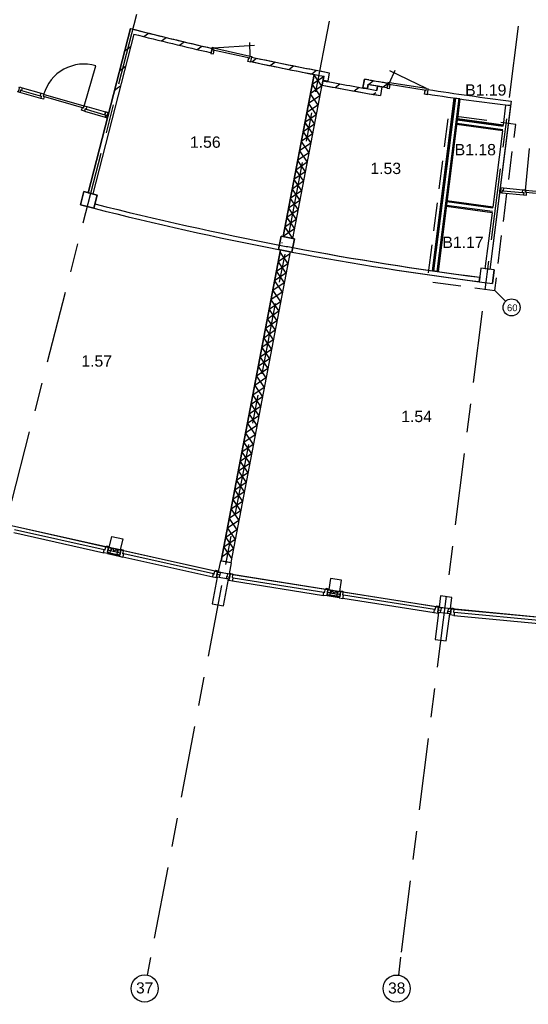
# Model space of a CAD drawing. Header units: millimetres. Extents: x -5940 to 121280, y -35718 to 26615.
# Tile 5 of 52: x 36977 to 48228, y -35695 to -13924. Entities that reach past the tile are written whole.
import ezdxf

# ---------------------------------------------------------------- set-up
doc = ezdxf.new("R2010")
doc.units = ezdxf.units.MM
doc.header["$LTSCALE"] = 100
for name, pattern in [('Center', [31.75, 6.35, -4.7625, 15.875, -4.7625]), ('IMPORT-B0201', [50, 31.25, -6.25, 6.25, -6.25]), ('IMPORT-B0701', [9.375, 6.25, -3.125]), ('IMPORT-B0701 _3_', [93.75, 62.5, -31.25])]:
    doc.linetypes.add(name, pattern=pattern)
for name, color, linetype in [('AL18----_BRANDSCHEIDING', 1, 'Continuous'), ('AL21----_BUITENWAND', 3, 'Continuous'), ('AL22----_BINNENWAND', 2, 'Continuous'), ('AL28----_CONSTRUCTIES', 4, 'Continuous'), ('AL31----_BUITENKOZIJN', 1, 'Continuous'), ('AL32----_BINNENKOZIJN', 1, 'Continuous'), ('BL$7----_STRAMIEN', 8, 'Continuous'), ('BL$8----_RUIMTENUMMER', 2, 'Continuous')]:
    doc.layers.add(name, color=color, linetype=linetype)
doc.styles.add('Arial', font='arial.ttf', dxfattribs={"height": 150})
doc.styles.add('Arial_2', font='arial.ttf', dxfattribs={"height": 245.883234})

# ---------------------------------------------------------------- blocks, each defined once
blk = doc.blocks.new('Grid - r_3_0mm-7309776-_--_101 1e verdieping')
at = {"color": 0, "linetype": 'ByBlock', "lineweight": -2}
blk.add_circle((0, 0), 3, dxfattribs=at)

msp = doc.modelspace()

# ---------------------------------------------------------------- linework, layer by layer
at = {"layer": 'AL18----_BRANDSCHEIDING', "linetype": 'IMPORT-B0701', "flags": 128}
msp.add_lwpolyline([(47725.9, -20149.6), (47484.9, -19913.9), (47949.1, -16239.6), (46455.9, -16037), (45991.7, -19711.3), (47484.9, -19913.9)], dxfattribs=at)
at = {"layer": 'AL18----_BRANDSCHEIDING'}
msp.add_circle((47858, -20285.5), 189.6, dxfattribs=at)
at = {"layer": 'AL21----_BUITENWAND'}
for p, q in [((39424.8, -14128.7), (39435.6, -14120.6)), ((47145.5, -19617.1), (47132.9, -19716.4)), ((39140.5, -25701.8), (38988, -25667.7)), ((38916.3, -25727.7), (39179.8, -25786.6)), ((44047.5, -26706.5), (43780.8, -26664.3)), ((43848.6, -26599.9), (44002.9, -26624.4))]:
    msp.add_line(p, q, dxfattribs=at)
at = {"layer": 'AL21----_BUITENWAND', "linetype": 'IMPORT-B0201'}
msp.add_line((42778.6, -18848.8), (42775.3, -18866.1), dxfattribs=at)
at = {"layer": 'AL21----_BUITENWAND', "flags": 128}
for points in [[(39202.1, -15038.7), (39252.6, -15000.7), (39316.6, -14952.4)], [(38988.7, -25664), (39038.4, -25610.3), (39064.2, -25684.8), (39116.9, -25627.9), (39141.4, -25698.4)], [(44003.7, -26620.7), (43977.2, -26552.4), (43925.8, -26612.2), (43897.7, -26539.9), (43849, -26596.4)]]:
    msp.add_lwpolyline(points, dxfattribs=at)
for points in [[(38925, -25702.7), (39179.4, -25758.1), (39176.2, -25772.8), (38921.8, -25717.3)], [(41594.1, -26296.2), (41348.5, -26249.4), (41236.1, -26838.7), (41481.6, -26885.6)], [(44048.7, -26680.1), (43791.7, -26638), (43789.3, -26652.8), (44046.2, -26694.9)], [(46489, -27063.8), (46241, -27032.4), (46165.8, -27627.7), (46413.8, -27659)]]:
    msp.add_lwpolyline(points, close=True, dxfattribs=at)
at = {"layer": 'AL22----_BINNENWAND'}
for p, q in [((38494.9, -17750.7), (39427.4, -14118.5)), ((39427.4, -14118.5), (38494.9, -17750.7)), ((39427.4, -14118.5), (39524.3, -14143.4)), ((39499.4, -14240.2), (38591.7, -17775.6)), ((39499.4, -14240.2), (38591.7, -17775.6)), ((39722.7, -14296.9), (39825.3, -14219.6)), ((40114.3, -14394.5), (40217.4, -14316.8)), ((40508.4, -14490.2), (40612, -14412.2)), ((40905, -14584), (41009.1, -14505.5)), ((42104, -14749.9), (42083, -14847.7)), ((42110.5, -14853.6), (42216.3, -14773.9)), ((42517.7, -14939.4), (42624, -14859.3)), ((42927.6, -15023.2), (43034.5, -14942.7)), ((42803.3, -18718.8), (43487.3, -15133.4)), ((43487.3, -15133.4), (42803.3, -18718.8)), ((43697.5, -15173.5), (43013.6, -18758.9)), ((43697.5, -15173.5), (43013.6, -18758.9)), ((43437.6, -15123.8), (43544.9, -15042.6)), ((43693.9, -15268.1), (43710, -15175.8)), ((43697.5, -15173.5), (43710, -15175.8)), ((43727.1, -15077.3), (43825.4, -15095.8)), ((43825.4, -15095.8), (43792.4, -15285.2)), ((44569.2, -15428.6), (44602.5, -15236.7)), ((44701, -15253.9), (44602.5, -15236.7)), ((43666.8, -15371.9), (43685, -15273.5)), ((43685.5, -15273.6), (43666.8, -15371.9)), ((43693.9, -15268.1), (43792.4, -15285.2)), ((43952.3, -15426.3), (44061.7, -15343.9)), ((44376.6, -15499.2), (44486.6, -15416.3)), ((44667.7, -15445.7), (44569.2, -15428.6)), ((44683.9, -15352.5), (44667.7, -15445.7)), ((44693.1, -15354), (44802.4, -15271.5)), ((44875.3, -15486.9), (44891.8, -15393.5)), ((44891.4, -15394.9), (44875.3, -15486.6)), ((44891.8, -15393.5), (44990.3, -15411)), ((44990.3, -15411), (44956.4, -15602.3)), ((44990.3, -15411), (44956.4, -15602.3)), ((45019.9, -15410), (45129.9, -15327)), ((45125, -15326.2), (45108.5, -15424.8)), ((44801.2, -15571.9), (44856.3, -15530.4)), ((44857.8, -15585.4), (44956.4, -15602.3)), ((46003.8, -15467.2), (45988, -15566)), ((46108.2, -19475.1), (46590.6, -15657)), ((46590.6, -15657), (46108.2, -19475.1)), ((46615.4, -15660.1), (46133, -19478.6)), ((46689.8, -15669.5), (46207.2, -19489.3)), ((46714.6, -15672.6), (46232, -19492.8)), ((46714.6, -15672.6), (46590.6, -15657)), ((46714.6, -15672.6), (46658.2, -16119.3)), ((47845.9, -15724.4), (47375.9, -19444.8)), ((47833.3, -15823.6), (47375.9, -19444.8)), ((47677.7, -16257.4), (47734.1, -15811.1)), ((47833.3, -15823.6), (47734.1, -15811.1)), ((46642.5, -16243.3), (46429.4, -17929.9)), ((47662.1, -16381.5), (46642.5, -16243.3)), ((47661, -16381.3), (46642.5, -16243.3)), ((47664.3, -16356.5), (46645.6, -16218.5)), ((47674.4, -16282.2), (46655, -16144.1)), ((46658.2, -16119.3), (47677.7, -16257.4)), ((47677.7, -16257.4), (46658.2, -16119.3)), ((47449, -18068.1), (47662.1, -16381.5)), ((38494.9, -17750.7), (38591.7, -17775.6)), ((38626.4, -18042.4), (38614.1, -18090.9)), ((38638.8, -17994), (38626.4, -18042.4)), ((46413.7, -18054), (46232.2, -19490.7)), ((47433.3, -18192.1), (46413.7, -18054)), ((47432.2, -18192), (46413.7, -18054)), ((47435.6, -18167.2), (46416.9, -18029.2)), ((47445.6, -18092.9), (46426.3, -17954.7)), ((46429.4, -17929.9), (47449, -18068.1)), ((47449, -18068.1), (46429.4, -17929.9)), ((47276.7, -19432.3), (47433.3, -18192.1)), ((43013.6, -18758.9), (42803.3, -18718.8)), ((41435.5, -25889.5), (42747.1, -19013.5)), ((42747.1, -19013.5), (41435.5, -25889.5)), ((42957.3, -19053.6), (41645.7, -25929.6)), ((42957.3, -19053.6), (41645.7, -25929.6)), ((42747.1, -19013.5), (42957.3, -19053.6)), ((46232.2, -19490.7), (46108.2, -19475.1)), ((47375.9, -19444.8), (47276.7, -19432.3)), ((47146.1, -19667.6), (47139.8, -19717.2)), ((47152.5, -19618), (47146.1, -19667.6)), ((41435.5, -25889.5), (41645.7, -25929.6))]:
    msp.add_line(p, q, dxfattribs=at)
at = {"layer": 'AL22----_BINNENWAND', "flags": 128}
for points in [[(39313.3, -14605.4), (39363.8, -14567.4), (39427.8, -14519.2)], [(43695.2, -15185.3), (43444.9, -15355.5), (43615, -15605.8), (43364.7, -15775.9), (43534.8, -16026.2), (43284.5, -16196.3)], [(43485, -15145.2), (43655.1, -15395.6), (43404.8, -15565.7), (43574.9, -15816), (43324.6, -15986.1), (43494.8, -16236.4)], [(43825.4, -15095.8), (43792.3, -15286.2), (43693.9, -15268.1), (43710, -15175.8)], [(44602.7, -15236.7), (44569.8, -15426.2), (44668.3, -15443.4), (44684.1, -15352.5), (45108.5, -15424.8), (45125, -15326.2)], [(39090.8, -15472), (39141.3, -15434), (39205.3, -15385.7)], [(43284.5, -16196.3), (43454.7, -16446.6), (43204.3, -16616.7), (43374.5, -16867), (43124.1, -17037.1), (43294.3, -17287.4), (43043.9, -17457.5)], [(43494.8, -16236.4), (43244.4, -16406.5), (43414.6, -16656.8), (43164.2, -16826.9), (43334.4, -17077.2), (43084, -17247.3), (43254.2, -17497.6)], [(43043.9, -17457.5), (43214.1, -17707.9), (42963.7, -17878), (43133.9, -18128.3), (42883.5, -18298.4), (43053.7, -18548.7), (42803.3, -18718.8)], [(43254.2, -17497.6), (43003.8, -17667.8), (43174, -17918.1), (42923.6, -18088.2), (43093.8, -18338.5), (42843.4, -18508.6), (43013.6, -18758.9)], [(42736.3, -19070.5), (42906.4, -19320.8), (42656.1, -19490.9), (42826.2, -19741.2), (42575.9, -19911.3), (42746, -20161.6), (42495.7, -20331.7), (42665.8, -20582), (42415.5, -20752.1), (42585.6, -21002.4), (42335.3, -21172.6), (42505.4, -21422.9), (42255.1, -21593), (42425.2, -21843.3), (42174.9, -22013.4), (42345, -22263.7), (42094.7, -22433.8), (42264.8, -22684.1), (42014.5, -22854.2), (42184.6, -23104.5), (41934.3, -23274.7), (42104.4, -23525), (41854.1, -23695.1), (42024.2, -23945.4), (41773.9, -24115.5), (41944, -24365.8), (41693.7, -24535.9), (41863.8, -24786.2), (41613.5, -24956.3), (41783.6, -25206.6), (41533.3, -25376.7), (41703.4, -25627.1), (41453.1, -25797.2)], [(42946.5, -19110.6), (42696.2, -19280.7), (42866.3, -19531), (42616, -19701.1), (42786.1, -19951.4), (42535.8, -20121.5), (42705.9, -20371.8), (42455.6, -20541.9), (42625.7, -20792.2), (42375.4, -20962.3), (42545.5, -21212.7), (42295.2, -21382.8), (42465.3, -21633.1), (42215, -21803.2), (42385.1, -22053.5), (42134.8, -22223.6), (42304.9, -22473.9), (42054.6, -22644), (42224.7, -22894.3), (41974.4, -23064.4), (42144.5, -23314.8), (41894.2, -23484.9), (42064.3, -23735.2), (41814, -23905.3), (41984.1, -24155.6), (41733.8, -24325.7), (41903.9, -24576), (41653.6, -24746.1), (41823.7, -24996.4), (41573.4, -25166.5), (41743.5, -25416.8), (41493.2, -25587), (41663.3, -25837.3)]]:
    msp.add_lwpolyline(points, dxfattribs=at)
at = {"layer": 'AL22----_BINNENWAND'}
for centre, radius, start, end in [((56250, 51200), 67450, 255.557527, 257.137565), ((56250, 51200), 67450, 255.642473, 257.138119), ((56250, 51200), 67550, 255.64241, 257.138119), ((56250, 51200), 67550, 255.64241, 257.138119), ((56250, 51200), 67450, 257.893692, 259.300249), ((56250, 51200), 67450, 257.893692, 259.385203), ((56250, 51200), 67550, 257.893126, 259.301494), ((56250, 51200), 67550, 257.893692, 259.109243), ((56360.3, 51849.1), 68108.4, 260.059169, 260.504971), ((61737, 82009.6), 99043.8, 259.487723, 260.1877), ((61737, 82009.6), 99043.8, 259.487723, 260.24555), ((61737, 82009.6), 98943.8, 259.487723, 260.187949), ((62372.8, 85683.2), 102671.9, 259.513133, 260.187631), ((56360.3, 51849.1), 68208.4, 260.143166, 260.504971), ((56360.3, 51849.1), 68108.4, 260.143169, 260.504971), ((37806.7, -59440.9), 44612.1, 80.73367, 80.86241), ((56250, 51200), 67550, 261.261924, 262.84241), ((56250, 51200), 67450, 261.262478, 262.842473), ((56250, 51200), 71400, 255.720285, 259.079715), ((56250, 51200), 71400, 255.720369, 259.079628), ((56250, 51200), 71500, 255.720285, 259.079796), ((56250, 51200), 71500, 255.720285, 259.079715), ((56250, 51200), 71400, 259.079628, 259.320372), ((56250, 51200), 71500, 259.079796, 259.320204), ((56250, 51200), 71500, 259.320204, 262.679715), ((56250, 51200), 71500, 259.320201, 262.67419), ((56250, 51200), 71400, 259.320369, 262.674013), ((56250, 51200), 71400, 259.320372, 262.679631)]:
    msp.add_arc(centre, radius, start, end, dxfattribs=at)
at = {"layer": 'AL28----_CONSTRUCTIES'}
for p, q in [((38398, -17725.8), (38323.4, -18016.4)), ((38688.6, -17800.4), (38398, -17725.8)), ((38688.6, -17800.4), (38614, -18091)), ((38323.4, -18016.4), (38614, -18091)), ((42761.1, -18710.7), (42704.9, -19005.4)), ((43055.8, -18767), (42761.1, -18710.7)), ((43055.8, -18767), (42999.6, -19061.6)), ((42704.9, -19005.4), (42999.6, -19061.6)), ((47177.5, -19419.8), (47139.9, -19717.4)), ((47475.1, -19457.4), (47177.5, -19419.8)), ((47475.1, -19457.4), (47437.5, -19755)), ((47139.9, -19717.4), (47437.5, -19755))]:
    msp.add_line(p, q, dxfattribs=at)
at = {"layer": 'AL28----_CONSTRUCTIES', "flags": 128}
for points in [[(38614, -18091), (38323.4, -18016.4), (38398, -17725.8), (38688.6, -17800.4), (38614, -18091), (38688.6, -17800.4), (38398, -17725.8), (38323.4, -18016.4)], [(42999.6, -19061.6), (42704.9, -19005.4), (42761.1, -18710.7), (43055.8, -18767), (42999.6, -19061.6), (43055.8, -18767), (42761.1, -18710.7), (42704.9, -19005.4)], [(47437.5, -19755), (47475.1, -19457.4), (47177.5, -19419.8), (47139.9, -19717.4)], [(39011.4, -25348.1), (39255.4, -25402.6), (39200.8, -25646.6), (38956.9, -25592.1)], [(41663.4, -25933), (41417.8, -25886.1), (41370.9, -26131.7), (41616.5, -26178.5)], [(44098.8, -26318.6), (43851.9, -26279.5), (43812.8, -26526.4), (44059.7, -26565.5)], [(46535.4, -26696.7), (46287.3, -26665.3), (46256, -26913.4), (46504, -26944.7)]]:
    msp.add_lwpolyline(points, close=True, dxfattribs=at)
at = {"layer": 'AL31----_BUITENKOZIJN'}
for p, q in [((36665.7, -25075.9), (39078.8, -25619.4)), ((36858.4, -25126), (38883, -25578.6)), ((36863.3, -25195.8), (38848.9, -25639.6)), ((36844.7, -25265.4), (38836.1, -25710.5)), ((39078.8, -25619.4), (41493.7, -26155.1)), ((41298, -26118.4), (39273.4, -25665.8)), ((41251.1, -26250.3), (39259.7, -25805.2)), ((41263.9, -26179.4), (39278.3, -25735.6)), ((41493.7, -26155.1), (43936.3, -26546)), ((41684.3, -26333), (43699.7, -26652.2)), ((41689.2, -26193), (43738.3, -26517.6)), ((41698.5, -26262.3), (43708, -26580.6)), ((43936.3, -26546), (46380, -26929)), ((46143.8, -27039.3), (44128.4, -26720.1)), ((46182.4, -26904.7), (44133.3, -26580.1)), ((46152.1, -26967.7), (44142.6, -26649.4)), ((46380, -26929), (48842.3, -27165.7)), ((46577.5, -26954.6), (48642.9, -27149.8)), ((46581.3, -27094.6), (48612.9, -27286.6)), ((46591.1, -27023.2), (48616.7, -27214.6))]:
    msp.add_line(p, q, dxfattribs=at)
at = {"layer": 'AL31----_BUITENKOZIJN', "flags": 128}
for points in [[(38916.1, -25701), (38924.9, -25702.9), (38919.7, -25726.1), (38916.1, -25728.4), (38836.1, -25710.5), (38833.8, -25706.9), (38834.7, -25703), (38835.5, -25699.7), (38837.3, -25691.3), (38848.9, -25639.6), (38865.5, -25643.3), (38879.4, -25580.8), (38883, -25578.6), (38934.7, -25590.1), (38940.6, -25591.4), (38916.1, -25701), (38978.6, -25712.9), (38987.7, -25665.7), (38926.6, -25654), (38916.1, -25701), (38940.6, -25591.4)], [(39191.3, -25762.5), (39182.5, -25760.5), (39177.4, -25783.7), (39179.6, -25787.3), (39259.7, -25805.2), (39263.2, -25802.9), (39264.1, -25799), (39264.9, -25795.7), (39266.7, -25787.3), (39278.3, -25735.6), (39261.7, -25731.9), (39275.7, -25669.4), (39273.4, -25665.8), (39221.7, -25654.3), (39215.8, -25653), (39191.3, -25762.5), (39129.7, -25746.7), (39141.6, -25700.1), (39201.8, -25715.6), (39191.3, -25762.5), (39215.8, -25653)], [(41331.1, -26240.8), (41339.9, -26242.7), (41334.7, -26265.9), (41331.1, -26268.2), (41251.1, -26250.3), (41248.8, -26246.8), (41249.7, -26242.8), (41250.4, -26239.5), (41252.3, -26231.1), (41263.9, -26179.4), (41280.5, -26183.1), (41294.4, -26120.7), (41298, -26118.4), (41349.7, -26130), (41355.6, -26131.3), (41331.1, -26240.8), (41393.6, -26252.7), (41402.6, -26205.5), (41341.6, -26193.9), (41331.1, -26240.8), (41355.6, -26131.3)], [(41613.4, -26294.6), (41604.5, -26293.2), (41600.8, -26316.7), (41603.3, -26320.1), (41684.3, -26333), (41687.7, -26330.5), (41688.3, -26326.5), (41688.9, -26323.1), (41690.2, -26314.7), (41698.5, -26262.3), (41681.7, -26259.7), (41691.7, -26196.4), (41689.2, -26193), (41636.9, -26184.7), (41630.9, -26183.8), (41613.4, -26294.6), (41550.9, -26282.7), (41559.9, -26235.5), (41620.9, -26247.1), (41613.4, -26294.6), (41630.9, -26183.8)], [(43779, -26637.6), (43787.9, -26639), (43784.1, -26662.5), (43780.7, -26665), (43699.7, -26652.2), (43697.2, -26648.7), (43697.9, -26644.8), (43698.4, -26641.4), (43699.7, -26632.9), (43708, -26580.6), (43724.8, -26583.3), (43734.8, -26520), (43738.3, -26517.6), (43790.6, -26525.8), (43796.5, -26526.8), (43779, -26637.6), (43842.1, -26645.6), (43848.2, -26597.9), (43786.5, -26590.1), (43779, -26637.6), (43796.5, -26526.8)], [(44057.5, -26681.7), (44048.6, -26680.3), (44044.9, -26703.8), (44047.4, -26707.2), (44128.4, -26720.1), (44131.8, -26717.6), (44132.4, -26713.6), (44133, -26710.3), (44134.3, -26701.8), (44142.6, -26649.4), (44125.8, -26646.8), (44135.8, -26583.6), (44133.3, -26580.1), (44081, -26571.8), (44075.1, -26570.9), (44057.5, -26681.7), (43995, -26669.8), (44004, -26622.6), (44065, -26634.2), (44057.5, -26681.7), (44075.1, -26570.9)], [(46223.1, -27024.7), (46232, -27026.1), (46228.3, -27049.6), (46224.8, -27052.1), (46143.8, -27039.3), (46141.3, -27035.9), (46142, -27031.9), (46142.5, -27028.5), (46143.8, -27020.1), (46152.1, -26967.7), (46168.9, -26970.4), (46178.9, -26907.2), (46182.4, -26904.7), (46234.7, -26913), (46240.6, -26913.9), (46223.1, -27024.7), (46286.2, -27032.7), (46292.3, -26985.1), (46230.6, -26977.2), (46223.1, -27024.7), (46240.6, -26913.9)], [(46518.8, -26949), (46508.2, -27060.8), (46445.1, -27052.8), (46451.1, -27005.1), (46512.7, -27012.9), (46508.2, -27060.8), (46518.8, -26949), (46524.7, -26949.6), (46577.5, -26954.6), (46580.2, -26957.8), (46574.2, -27021.6), (46591.1, -27023.2), (46586.1, -27075.9), (46585.3, -27084.5), (46585, -27087.9), (46584.6, -27091.9), (46581.3, -27094.6), (46499.7, -27086.8), (46497, -27083.6), (46499.2, -27059.9), (46508.2, -27060.8)]]:
    msp.add_lwpolyline(points, dxfattribs=at)
for points in [[(38956.2, -25594.9), (38960, -25578.1), (38900.7, -25564.8), (38897.1, -25567.1), (38894, -25581), (38939.6, -25591.2)], [(38998.4, -25609.3), (38987.7, -25665.7), (38926.6, -25654), (38939.1, -25597.9)], [(39155.9, -25644.5), (39141.6, -25700.1), (39201.8, -25715.6), (39214.4, -25659.4)], [(39200.2, -25649.5), (39204, -25632.6), (39263.2, -25645.9), (39265.5, -25649.5), (39262.4, -25663.4), (39216.8, -25653.2)], [(41369.8, -26134.4), (41373.6, -26117.6), (41314.3, -26104.3), (41310.7, -26106.6), (41307.6, -26120.5), (41353.2, -26130.7)], [(41413.4, -26149.1), (41402.6, -26205.5), (41341.6, -26193.9), (41354.1, -26137.7)], [(41570.6, -26179.1), (41559.9, -26235.5), (41620.9, -26247.1), (41629.9, -26190.3)], [(41616.5, -26181.5), (41619.2, -26164.4), (41679.2, -26173.9), (41681.7, -26177.4), (41679.5, -26191.5), (41633.4, -26184.1)], [(43812.3, -26529.3), (43815, -26512.2), (43755, -26502.7), (43751.6, -26505.2), (43749.4, -26519.3), (43795.5, -26526.6)], [(43855.4, -26540.9), (43848.2, -26597.9), (43786.5, -26590.1), (43795.5, -26533.3)], [(44059.3, -26568.4), (44062, -26551.4), (44122, -26560.9), (44124.4, -26564.3), (44122.2, -26578.4), (44076.1, -26571.1)], [(44014.7, -26566.2), (44004, -26622.6), (44065, -26634.2), (44074, -26577.5)], [(46255.1, -26916.2), (46257.8, -26899.1), (46197.8, -26889.6), (46194.3, -26892.1), (46192.1, -26906.2), (46238.2, -26913.5)], [(46299.5, -26928), (46292.3, -26985.1), (46230.6, -26977.2), (46239.6, -26920.5)], [(46458.2, -26948.1), (46451.1, -27005.1), (46512.7, -27012.9), (46518.1, -26955.6)], [(46504.2, -26947.6), (46505.8, -26930.5), (46566.3, -26936.2), (46569, -26939.4), (46567.7, -26953.6), (46521.2, -26949.2)]]:
    msp.add_lwpolyline(points, close=True, dxfattribs=at)
at = {"layer": 'AL32----_BINNENKOZIJN'}
for p, q in [((41234.9, -14557.5), (41213.3, -14655.1)), ((41213.3, -14655.1), (41235.5, -14557.6)), ((41267.4, -14549.3), (42168.8, -14483.9)), ((42077.8, -14728.8), (42064.6, -14429.1)), ((41258.8, -14588.4), (42069.1, -14767.8)), ((38400, -15834.6), (38659.5, -14941.6)), ((45157, -15316.1), (45279.6, -15042.3)), ((45976.5, -15447.6), (45162.5, -15054.9)), ((37035, -15427.6), (37449.2, -15548)), ((45970.2, -15487.1), (45150.7, -15355.6)), ((47678.2, -17641.8), (48107.6, -17682.4))]:
    msp.add_line(p, q, dxfattribs=at)
at = {"layer": 'AL32----_BINNENKOZIJN', "flags": 128}
for points in [[(41208.4, -14654), (41205.1, -14668.7), (41263.7, -14681.6), (41282.1, -14598.7), (41257.7, -14593.2), (41267.4, -14549.3), (41233.3, -14541.7), (41230, -14556.4)], [(41267.4, -14549.3), (42077.8, -14728.8), (42112, -14736.4), (42108.7, -14751)], [(42087.1, -14848.6), (42083.9, -14863.3), (42025.3, -14850.3), (42043.7, -14767.3), (42068.1, -14772.7), (42077.8, -14728.8)], [(45104.2, -15424.1), (45101.9, -15438.9), (45161.1, -15448.4), (45174.6, -15364.5), (45149.9, -15360.6), (45157, -15316.1)], [(45976.5, -15447.6), (45157, -15316.1), (45122.4, -15310.6), (45120.1, -15325.4)], [(45992.9, -15566.7), (45990.5, -15581.5), (45931.3, -15572), (45944.7, -15488), (45969.4, -15492), (45976.5, -15447.6), (46011.1, -15453.1), (46008.7, -15467.9)], [(37017.2, -15489.1), (37431.4, -15609.3), (37449.2, -15548), (37509.7, -15565.6), (37495.8, -15613.6), (38388.8, -15873), (38400, -15834.6), (37506.9, -15575.2), (37495.8, -15613.6), (37519.8, -15620.6), (37501.9, -15682), (37441.4, -15664.4), (36979.2, -15530.1)], [(37431.4, -15609.3), (37455.4, -15616.3), (37441.4, -15664.4)], [(38407.5, -15945.1), (38347, -15927.5), (38364.8, -15866.1), (38388.8, -15873), (38402.8, -15825), (38463.3, -15842.6), (38445.5, -15904), (38421.5, -15897), (38407.5, -15945.1), (38869.7, -16079.4)], [(38463.3, -15842.6), (38877.5, -15962.9), (38941.8, -15981.6), (38877.5, -15962.9), (38859.6, -16024.4), (38883.7, -16031.4), (38869.7, -16079.4), (38910, -16091.1), (38916.4, -16069.1), (38906.8, -16066.2), (38925.8, -16000.9), (38935.4, -16003.7), (38941.8, -15981.6), (38877.5, -15962.9), (38859.6, -16024.4), (38883.7, -16031.4), (38869.7, -16079.4), (38910, -16091.1), (38916.4, -16069.1), (38906.8, -16066.2), (38925.8, -16000.9), (38935.4, -16003.7), (38941.8, -15981.6), (38877.5, -15962.9), (38859.6, -16024.4), (38883.7, -16031.4), (38869.7, -16079.4), (38910, -16091.1), (38916.4, -16069.1), (38906.8, -16066.2), (38925.8, -16000.9), (38935.4, -16003.7), (38941.8, -15981.6)], [(38445.5, -15904), (38859.6, -16024.4), (38877.5, -15962.9)], [(38859.6, -16024.4), (38883.7, -16031.4), (38869.7, -16079.4), (38910, -16091.1), (38916.4, -16069.1), (38906.8, -16066.2), (38925.8, -16000.9), (38935.4, -16003.7), (38941.8, -15981.6)], [(47672.2, -17705.4), (48101.6, -17746), (48107.6, -17682.4), (48170.4, -17688.3), (48165.6, -17738.1), (48169.4, -17698.2), (48256.9, -16772.4)], [(47642.6, -17752.9), (48121.8, -17798.2), (48184.5, -17804.1), (48190.5, -17740.4), (48165.6, -17738.1), (49091.5, -17825.6), (49095.3, -17785.8), (48169.4, -17698.2)], [(48101.6, -17746), (48126.5, -17748.3), (48121.8, -17798.2)]]:
    msp.add_lwpolyline(points, dxfattribs=at)
for points in [[(36970.7, -15409), (37035, -15427.6), (37017.2, -15489.1), (36993.2, -15482.1), (36979.2, -15530.1), (36938.9, -15518.4), (36945.3, -15496.4), (36954.9, -15499.1), (36973.9, -15433.8), (36964.3, -15431)], [(38942.1, -16005.7), (38925.8, -16000.9), (38906.8, -16066.3), (38923.1, -16071.1), (38942.1, -16005.7), (38925.8, -16000.9), (38906.8, -16066.3), (38923.1, -16071.1), (38942.1, -16005.7), (38925.8, -16000.9), (38906.8, -16066.3), (38923.1, -16071.1), (38942.1, -16005.7), (38925.8, -16000.9), (38906.8, -16066.3), (38923.1, -16071.1)], [(47602.4, -17657.7), (47619.3, -17659.3), (47612.9, -17727.1), (47596, -17725.5)], [(47611.5, -17635.5), (47678.2, -17641.8), (47672.2, -17705.4), (47647.3, -17703), (47642.6, -17752.9), (47600.8, -17749), (47602.9, -17726.2), (47612.9, -17727), (47619.3, -17659.3), (47609.3, -17658.4)]]:
    msp.add_lwpolyline(points, close=True, dxfattribs=at)
at = {"layer": 'AL32----_BINNENKOZIJN'}
msp.add_arc((38400, -15834.6), 930, 73.8, 163.8, dxfattribs=at)
at = {"layer": 'BL$7----_STRAMIEN', "linetype": 'Center'}
for p, q in [((42203.8, -3506.2), (34204.3, -34662.4)), ((45813.2, -3511.7), (39871.9, -34656.9)), ((49337.8, -3515.6), (45404.2, -34653)), ((39871.9, -34656.9), (39797, -35049.8)), ((45404.2, -34653), (45354.1, -35049.8))]:
    msp.add_line(p, q, dxfattribs=at)

# ---------------------------------------------------------------- block references
at = {"layer": 'BL$7----_STRAMIEN', "xscale": 99.99999999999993, "yscale": 99.99999999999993, "zscale": 99.99999999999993}
for p, rotation in [((39740.7, -35344.5), 169.2000000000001), ((45316.5, -35347.5), 172.7999999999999)]:
    msp.add_blockref('Grid - r_3_0mm-7309776-_--_101 1e verdieping', p, dxfattribs=dict(at, rotation=rotation))

# ---------------------------------------------------------------- texts
at = {"layer": 'AL18----_BRANDSCHEIDING', "linetype": 'IMPORT-B0701 _3_', "insert": (47873.1, -20219.2), "char_height": 150, "width": 278.117, "attachment_point": 2, "line_spacing_factor": 0.938532, "style": 'Arial'}
msp.add_mtext('60', dxfattribs=at)
at = {"layer": 'BL$7----_STRAMIEN', "lineweight": 9, "char_height": 245.88, "width": 456, "attachment_point": 2, "line_spacing_factor": 0.938532, "style": 'Arial_2'}
for s, insert in [('37', (39741.4, -35209.6)), ('38', (45317, -35212.5))]:
    msp.add_mtext(s, dxfattribs=dict(at, insert=insert))
at = {"layer": 'BL$8----_RUIMTENUMMER', "char_height": 250, "width": 798, "attachment_point": 2, "line_spacing_factor": 0.938532, "style": 'Arial_2'}
for s, insert in [('B1.19', (47287.9, -15353.1)), ('1.56', (41082.4, -16505.8)), ('B1.18', (47055.8, -16671.7)), ('1.53', (45073.8, -17086.6)), ('B1.17', (46783.6, -18720.8)), ('1.57', (38679.9, -21345.8)), ('1.54', (45756.5, -22571.6))]:
    msp.add_mtext(s, dxfattribs=dict(at, insert=insert))

doc.saveas('drawing.dxf')
